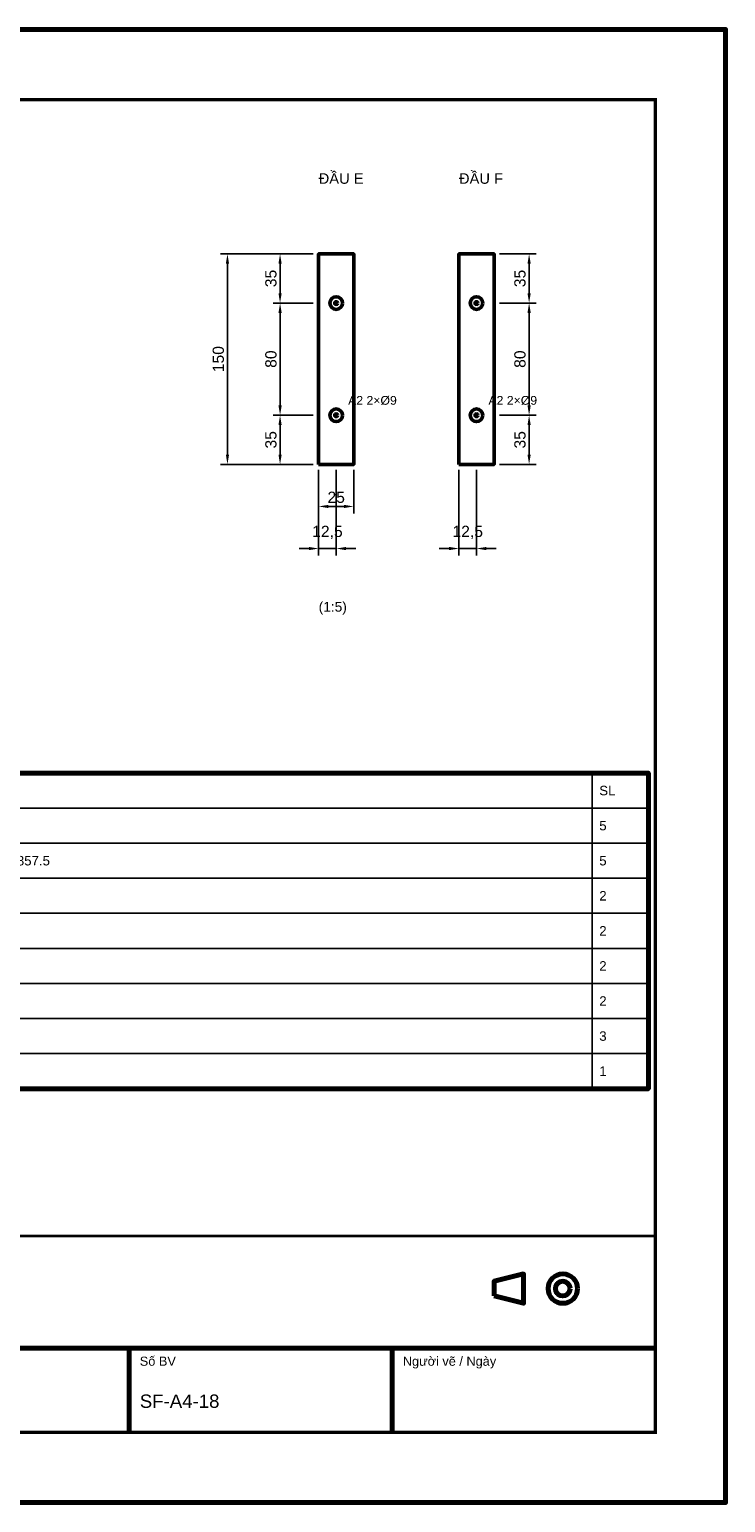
# Model space of a CAD drawing. Header units: millimetres. Extents: x 0 to 2970, y 0 to 2100.
# Tile 2 of 2: x 1978 to 2970, y 0 to 2100. Entities that reach past the tile are written whole.
import ezdxf
from ezdxf.enums import TextEntityAlignment as Align

# ---------------------------------------------------------------- set-up
doc = ezdxf.new("R2010")
doc.units = ezdxf.units.MM
doc.header["$LTSCALE"] = 10
for name, color, linetype, lineweight in [('0-KHUNG-BANVE', 7, 'CONTINUOUS', 70), ('1-NET-THAY', 7, 'CONTINUOUS', 50), ('10-PHU-KIEN', 1, 'CONTINUOUS', 25), ('3-KICH-THUOC', 1, 'CONTINUOUS', 18), ('6-CHU', 7, 'CONTINUOUS', 25), ('7-BANG-KE', 7, 'CONTINUOUS', 25)]:
    doc.layers.add(name, color=color, linetype=linetype, lineweight=lineweight)
doc.styles.add('VN', font='arial.ttf')
doc.dimstyles.new('A4', dxfattribs={"dimscale": 10, "dimtxt": 1.6, "dimasz": 1.4, "dimexe": 1, "dimexo": 0.8, "dimgap": 0.5, "dimtad": 1, "dimdec": 1, "dimtxsty": 'VN', "dimcen": 2.5, "dimclrd": 1, "dimclre": 1, "dimclrt": 7, "dimazin": 3, "dimtfac": 1, "dimtmove": 0, "dimatfit": 3})

msp = doc.modelspace()

# ---------------------------------------------------------------- linework, layer by layer
at = {"layer": '0-KHUNG-BANVE'}
for p, q in [((1370, 220), (2870, 220)), ((2120, 100), (2120, 220)), ((2495, 100), (2495, 220))]:
    msp.add_line(p, q, dxfattribs=at)
for points in [[(0, 0), (2970, 0), (2970, 2100), (0, 2100)], [(250, 590), (2860, 590), (2860, 1040), (250, 1040)], [(2640, 294.5), (2682, 284), (2682, 326), (2640, 315.5)]]:
    msp.add_lwpolyline(points, close=True, dxfattribs=at)
for points, const_width in [([(200, 100), (2870, 100), (2870, 2000), (200, 2000)], 5), ([(1370, 100), (2870, 100), (2870, 380), (1370, 380)], 4)]:
    msp.add_lwpolyline(points, close=True, dxfattribs=dict(at, const_width=const_width))
for radius in [21, 10.5]:
    msp.add_circle((2738, 305), radius, dxfattribs=at)
at = {"layer": '1-NET-THAY'}
for points in [[(2390, 1480), (2440, 1480), (2440, 1780), (2390, 1780)], [(2590, 1480), (2640, 1480), (2640, 1780), (2590, 1780)]]:
    msp.add_lwpolyline(points, close=True, dxfattribs=at)
for centre, radius in [((2415, 1710), 9), ((2415, 1710), 2), ((2615, 1710), 9), ((2615, 1710), 2), ((2415, 1550), 9), ((2615, 1550), 9), ((2415, 1550), 2), ((2615, 1550), 2)]:
    msp.add_circle(centre, radius, dxfattribs=at)
at = {"layer": '7-BANG-KE'}
for points in [[(1630, 990), (2780, 990), (2780, 1040), (1630, 1040)], [(2780, 990), (2860, 990), (2860, 1040), (2780, 1040)], [(1630, 940), (2780, 940), (2780, 990), (1630, 990)], [(2780, 940), (2860, 940), (2860, 990), (2780, 990)], [(1630, 890), (2780, 890), (2780, 940), (1630, 940)], [(2780, 890), (2860, 890), (2860, 940), (2780, 940)], [(1630, 840), (2780, 840), (2780, 890), (1630, 890)], [(2780, 840), (2860, 840), (2860, 890), (2780, 890)], [(1630, 790), (2780, 790), (2780, 840), (1630, 840)], [(2780, 790), (2860, 790), (2860, 840), (2780, 840)], [(1630, 740), (2780, 740), (2780, 790), (1630, 790)], [(2780, 740), (2860, 740), (2860, 790), (2780, 790)], [(1630, 690), (2780, 690), (2780, 740), (1630, 740)], [(2780, 690), (2860, 690), (2860, 740), (2780, 740)], [(1630, 640), (2780, 640), (2780, 690), (1630, 690)], [(2780, 640), (2860, 640), (2860, 690), (2780, 690)], [(1630, 590), (2780, 590), (2780, 640), (1630, 640)], [(2780, 590), (2860, 590), (2860, 640), (2780, 640)]]:
    msp.add_lwpolyline(points, close=True, dxfattribs=at)

# ---------------------------------------------------------------- texts
at = {"layer": '10-PHU-KIEN', "style": 'VN'}
for p in [(2432, 1565), (2632, 1565)]:
    msp.add_text('A2 2×%%c9', height=12.5, dxfattribs=at).set_placement(p)
at = {"layer": '6-CHU', "style": 'VN'}
for s, height, p in [('ĐẦU E', 15, (2390, 1880)), ('ĐẦU F', 15, (2590, 1880)), ('(1:5)', 14, (2390, 1270)), ('Số BV', 13, (2135, 195)), ('Người vẽ / Ngày', 13, (2510, 195)), ('SF-A4-18', 19, (2135, 135))]:
    msp.add_text(s, height=height, dxfattribs=at).set_placement(p)
at = {"layer": '7-BANG-KE', "style": 'VN'}
for s, p in [('SL', (2790, 1015)), ('5', (2790, 965)), ('Y=110; X= 12.5, 467.5, 935, 1402.5, 1857.5', (1640, 915)), ('5', (2790, 915)), ('2', (2790, 865)), ('2', (2790, 815)), ('2', (2790, 765)), ('2', (2790, 715)), ('3', (2790, 665)), ('1', (2790, 615))]:
    msp.add_text(s, height=13.5, dxfattribs=at).set_placement(p, align=Align.MIDDLE_LEFT)

# ---------------------------------------------------------------- dimensions: what is measured, and where the dimension line sits
at = {"layer": '3-KICH-THUOC'}
for base, p1, p2 in [((2260, 1480), (2390, 1480), (2390, 1780)), ((2335, 1710), (2390, 1710), (2390, 1780)), ((2690, 1710), (2640, 1710), (2640, 1780)), ((2335, 1550), (2390, 1550), (2390, 1710)), ((2690, 1550), (2640, 1550), (2640, 1710)), ((2335, 1480), (2390, 1480), (2390, 1550)), ((2690, 1480), (2640, 1480), (2640, 1550))]:
    msp.add_linear_dim(base=base, p1=p1, p2=p2, angle=90, dimstyle='A4', override={"dimlfac": 0.5}, dxfattribs=at).render()
for base, p1, p2 in [((2390, 1360), (2390, 1480), (2415, 1480)), ((2390, 1420), (2390, 1480), (2440, 1480)), ((2590, 1360), (2590, 1480), (2615, 1480))]:
    msp.add_linear_dim(base=base, p1=p1, p2=p2, dimstyle='A4', override={"dimlfac": 0.5}, dxfattribs=at).render()

doc.saveas('drawing.dxf')
